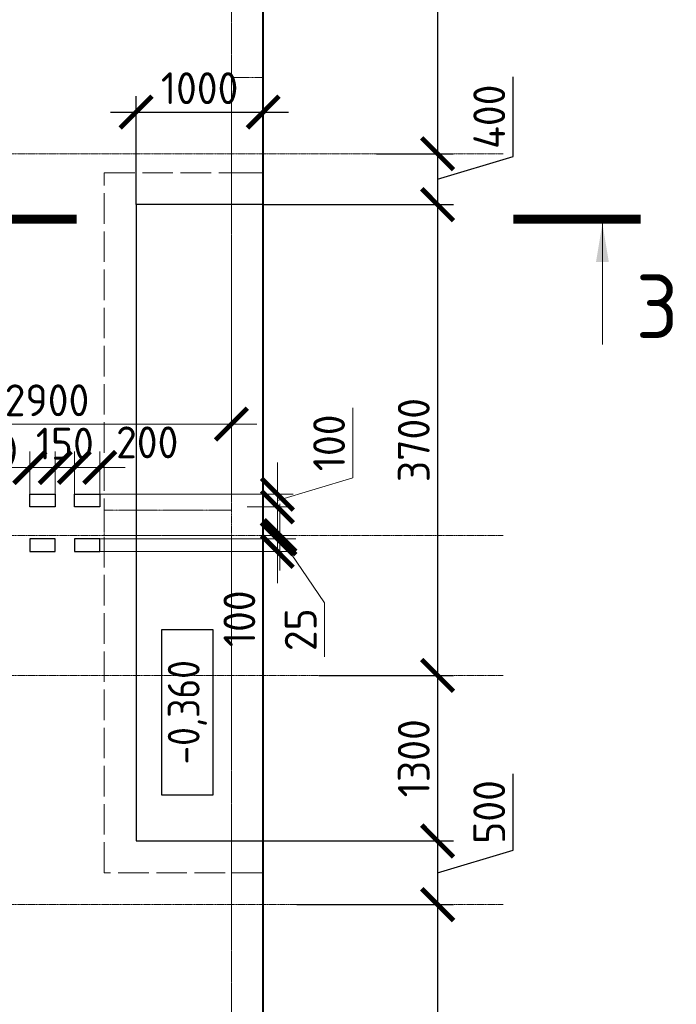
# Model space of a CAD drawing. Header units: millimetres. Extents: x -386473 to 311666, y -59266 to 291810.
# Tile 32 of 132: x -147828 to -142664, y 20171 to 27908. Entities that reach past the tile are written whole.
import ezdxf

# ---------------------------------------------------------------- set-up
doc = ezdxf.new("R2010")
doc.units = ezdxf.units.MM
for name, pattern in [('______5', [1100, 800, -100, 100, -100]), ('ACAD_ISO02W100', [15, 12, -3]), ('DASHED', [7, 5, -2, 0]), ('осевая', [50.8, 31.75, -6.35, 6.35, -6.35])]:
    doc.linetypes.add(name, pattern=pattern)
doc.layers.add('Колонна_ бетон', color=7, linetype='Continuous', lineweight=50, true_color=0xb4b496)
for name, color, linetype, lineweight in [('Оси', 40, '______5', 18), ('Перекрытие ж_бетон', 1, 'Continuous', 30), ('РАЗМЕРЫ', 1, 'Continuous', 9), ('Текст_ общее', 7, 'Continuous', 25), ('Узлы', 7, 'Continuous', 0)]:
    doc.layers.add(name, color=color, linetype=linetype, lineweight=lineweight)
doc.styles.add('GOST Common_1', font='GOST_Common.ttf', dxfattribs={"width": 0.9, "height": 250})
doc.styles.add('GOST-2.304_Type-B', font='GOST_Common.ttf')
doc.dimstyles.new('СПДС', dxfattribs={"dimscale": 100, "dimtxt": 2.5, "dimasz": 2.5, "dimexe": 1.25, "dimexo": 0, "dimtad": 1, "dimdec": 0, "dimtxsty": 'GOST-2.304_Type-B', "dimblk": 'ARCHTICK', "dimcen": 2.5, "dimdle": 2, "dimadec": 0, "dimazin": 2, "dimtfac": 0.75, "dimtdec": 0, "dimtmove": 1, "dimatfit": 3, "dimfxl": 1, "dimtolj": 1, "dimarcsym": 1})

# ---------------------------------------------------------------- blocks, each defined once
blk = doc.blocks.new('_ArchTick')
at = {"color": 0, "linetype": 'ByBlock', "const_width": 0.15}
blk.add_lwpolyline([(-0.5, -0.5), (0.5, 0.5)], dxfattribs=at)
blk = doc.blocks.new('*D129')
at = {"layer": 'DEFPOINTS', "color": 0, "transparency": 16777216}
for p in [(-145912.7, 27181.7), (-146912.7, 26454.4), (-145912.7, 26454.4)]:
    blk.add_point(p, dxfattribs=at)
at = {"layer": 'РАЗМЕРЫ', "color": 0, "lineweight": -2, "transparency": 16777216}
for p, q in [((-146912.7, 26454.4), (-146912.7, 27306.7)), ((-145912.7, 26454.4), (-145912.7, 27306.7)), ((-147112.7, 27181.7), (-145712.7, 27181.7))]:
    blk.add_line(p, q, dxfattribs=at)
at = {"layer": 'РАЗМЕРЫ', "color": 0, "lineweight": -2, "transparency": 16777216, "xscale": 250, "yscale": 250, "zscale": 250, "rotation": 180}
blk.add_blockref('_ArchTick', (-146912.7, 27181.7), dxfattribs=at)
at = {"layer": 'РАЗМЕРЫ', "color": 0, "lineweight": -2, "transparency": 16777216, "xscale": 250, "yscale": 250, "zscale": 250}
blk.add_blockref('_ArchTick', (-145912.7, 27181.7), dxfattribs=at)
at = {"layer": 'РАЗМЕРЫ', "color": 0, "lineweight": 0, "transparency": 16777216, "insert": (-146412.7, 27369.2), "char_height": 250, "attachment_point": 5, "style": 'GOST-2.304_Type-B'}
blk.add_mtext('\\A1;1000', dxfattribs=at)
blk = doc.blocks.new('*D121')
at = {"layer": 'DEFPOINTS', "color": 0, "transparency": 16777216}
for p in [(-145912.7, 29954.4), (-145022.6, 26854.4), (-144541.6, 26854.4)]:
    blk.add_point(p, dxfattribs=at)
at = {"layer": 'РАЗМЕРЫ', "color": 0, "lineweight": -2, "transparency": 16777216}
for p, q in [((-144541.6, 30154.4), (-144541.6, 26654.4)), ((-145912.7, 29954.4), (-144416.6, 29954.4)), ((-145022.6, 26854.4), (-144416.6, 26854.4))]:
    blk.add_line(p, q, dxfattribs=at)
at = {"layer": 'РАЗМЕРЫ', "color": 0, "lineweight": -2, "transparency": 16777216, "xscale": 250, "yscale": 250, "zscale": 250}
for p, rotation in [((-144541.6, 29954.4), 90), ((-144541.6, 26854.4), 270)]:
    blk.add_blockref('_ArchTick', p, dxfattribs=dict(at, rotation=rotation))
at = {"layer": 'РАЗМЕРЫ', "color": 0, "lineweight": 0, "transparency": 16777216, "insert": (-144729.1, 28404.4), "char_height": 250, "attachment_point": 5, "rotation": 90, "style": 'GOST-2.304_Type-B'}
blk.add_mtext('\\A1;3100', dxfattribs=at)
blk = doc.blocks.new('*D122')
at = {"layer": 'DEFPOINTS', "color": 0, "transparency": 16777216}
for p in [(-145022.6, 26854.4), (-145912.7, 26454.4), (-144541.6, 26454.4)]:
    blk.add_point(p, dxfattribs=at)
at = {"layer": 'РАЗМЕРЫ', "color": 0, "lineweight": -2, "transparency": 16777216}
for p, q in [((-143947.9, 26832.5), (-143947.9, 27457.5)), ((-144541.6, 27054.4), (-144541.6, 26254.4)), ((-145022.6, 26854.4), (-144416.6, 26854.4)), ((-144541.6, 26654.4), (-143947.9, 26832.5)), ((-145912.7, 26454.4), (-144416.6, 26454.4))]:
    blk.add_line(p, q, dxfattribs=at)
at = {"layer": 'РАЗМЕРЫ', "color": 0, "lineweight": -2, "transparency": 16777216, "xscale": 250, "yscale": 250, "zscale": 250}
for p, rotation in [((-144541.6, 26854.4), 90), ((-144541.6, 26454.4), 270)]:
    blk.add_blockref('_ArchTick', p, dxfattribs=dict(at, rotation=rotation))
at = {"layer": 'РАЗМЕРЫ', "color": 0, "lineweight": 0, "transparency": 16777216, "insert": (-144135.4, 27145), "char_height": 250, "attachment_point": 5, "rotation": 90, "style": 'GOST-2.304_Type-B'}
blk.add_mtext('\\A1;400', dxfattribs=at)
blk = doc.blocks.new('*D123')
at = {"layer": 'DEFPOINTS', "color": 0, "transparency": 16777216}
for p in [(-145912.7, 26454.4), (-145475.1, 22754.4), (-144541.6, 22754.4)]:
    blk.add_point(p, dxfattribs=at)
at = {"layer": 'РАЗМЕРЫ', "color": 0, "lineweight": -2, "transparency": 16777216}
for p, q in [((-144541.6, 26654.4), (-144541.6, 22554.4)), ((-145912.7, 26454.4), (-144416.6, 26454.4)), ((-145475.1, 22754.4), (-144416.6, 22754.4))]:
    blk.add_line(p, q, dxfattribs=at)
at = {"layer": 'РАЗМЕРЫ', "color": 0, "lineweight": -2, "transparency": 16777216, "xscale": 250, "yscale": 250, "zscale": 250}
for p, rotation in [((-144541.6, 26454.4), 90), ((-144541.6, 22754.4), 270)]:
    blk.add_blockref('_ArchTick', p, dxfattribs=dict(at, rotation=rotation))
at = {"layer": 'РАЗМЕРЫ', "color": 0, "lineweight": 0, "transparency": 16777216, "insert": (-144729.1, 24604.4), "char_height": 250, "attachment_point": 5, "rotation": 90, "style": 'GOST-2.304_Type-B'}
blk.add_mtext('\\A1;3700', dxfattribs=at)
blk = doc.blocks.new('*D131')
at = {"layer": 'DEFPOINTS', "color": 0, "transparency": 16777216}
for p in [(-145475.1, 22754.4), (-145912.7, 21454.4), (-144541.6, 21454.4)]:
    blk.add_point(p, dxfattribs=at)
at = {"layer": 'РАЗМЕРЫ', "color": 0, "lineweight": -2, "transparency": 16777216}
for p, q in [((-144541.6, 22954.4), (-144541.6, 21254.4)), ((-145475.1, 22754.4), (-144416.6, 22754.4)), ((-145912.7, 21454.4), (-144416.6, 21454.4))]:
    blk.add_line(p, q, dxfattribs=at)
at = {"layer": 'РАЗМЕРЫ', "color": 0, "lineweight": -2, "transparency": 16777216, "xscale": 250, "yscale": 250, "zscale": 250}
for p, rotation in [((-144541.6, 22754.4), 90), ((-144541.6, 21454.4), 270)]:
    blk.add_blockref('_ArchTick', p, dxfattribs=dict(at, rotation=rotation))
at = {"layer": 'РАЗМЕРЫ', "color": 0, "lineweight": 0, "transparency": 16777216, "insert": (-144729.1, 22104.4), "char_height": 250, "attachment_point": 5, "rotation": 90, "style": 'GOST-2.304_Type-B'}
blk.add_mtext('\\A1;1300', dxfattribs=at)
blk = doc.blocks.new('*D132')
at = {"layer": 'DEFPOINTS', "color": 0, "transparency": 16777216}
for p in [(-145912.7, 21454.4), (-145647.6, 20954.4), (-144541.6, 20954.4)]:
    blk.add_point(p, dxfattribs=at)
at = {"layer": 'РАЗМЕРЫ', "color": 0, "lineweight": -2, "transparency": 16777216}
for p, q in [((-143947.9, 21382.5), (-143947.9, 21982.5)), ((-144541.6, 21654.4), (-144541.6, 20754.4)), ((-145912.7, 21454.4), (-144416.6, 21454.4)), ((-144541.6, 21204.4), (-143947.9, 21382.5)), ((-145647.6, 20954.4), (-144416.6, 20954.4))]:
    blk.add_line(p, q, dxfattribs=at)
at = {"layer": 'РАЗМЕРЫ', "color": 0, "lineweight": -2, "transparency": 16777216, "xscale": 250, "yscale": 250, "zscale": 250}
for p, rotation in [((-144541.6, 21454.4), 90), ((-144541.6, 20954.4), 270)]:
    blk.add_blockref('_ArchTick', p, dxfattribs=dict(at, rotation=rotation))
at = {"layer": 'РАЗМЕРЫ', "color": 0, "lineweight": 0, "transparency": 16777216, "insert": (-144135.4, 21682.5), "char_height": 250, "attachment_point": 5, "rotation": 90, "style": 'GOST-2.304_Type-B'}
blk.add_mtext('\\A1;500', dxfattribs=at)
blk = doc.blocks.new('*D124')
at = {"layer": 'DEFPOINTS', "color": 0, "transparency": 16777216}
for p in [(-145647.6, 20954.4), (-145811.6, 18454.4), (-144541.6, 18454.4)]:
    blk.add_point(p, dxfattribs=at)
at = {"layer": 'РАЗМЕРЫ', "color": 0, "lineweight": -2, "transparency": 16777216}
for p, q in [((-144541.6, 21154.4), (-144541.6, 18254.4)), ((-145647.6, 20954.4), (-144416.6, 20954.4)), ((-145811.6, 18454.4), (-144416.6, 18454.4))]:
    blk.add_line(p, q, dxfattribs=at)
at = {"layer": 'РАЗМЕРЫ', "color": 0, "lineweight": -2, "transparency": 16777216, "xscale": 250, "yscale": 250, "zscale": 250}
for p, rotation in [((-144541.6, 20954.4), 90), ((-144541.6, 18454.4), 270)]:
    blk.add_blockref('_ArchTick', p, dxfattribs=dict(at, rotation=rotation))
at = {"layer": 'РАЗМЕРЫ', "color": 0, "lineweight": 0, "transparency": 16777216, "insert": (-144729.1, 19704.4), "char_height": 250, "attachment_point": 5, "rotation": 90, "style": 'GOST-2.304_Type-B'}
blk.add_mtext('\\A1;2500', dxfattribs=at)
blk = doc.blocks.new('оси2')
at = {"layer": 'Оси', "color": 16, "linetype": 'осевая', "lineweight": 0, "ltscale": 0.25, "transparency": 33554687}
for p, q in [((1030445.5, 5465.4), (1030445.5, -20739.3)), ((979200, -1392.9), (1032582.1, -1392.9)), ((979200, -4392.9), (1032582.1, -4392.9)), ((979200, -5492.9), (1032582.1, -5492.9)), ((979200, -7292.9), (1032582.1, -7292.9))]:
    blk.add_line(p, q, dxfattribs=at)
blk = doc.blocks.new('стены подвала')
at = {"layer": 'Колонна_ бетон', "color": 252, "linetype": 'DASHED', "lineweight": 0, "ltscale": 0.3, "true_color": 0x939598, "transparency": 33554687}
for p, q in [((-150847.4, -26925.4, 160), (-150847.4, -10025.4, 160)), ((-151097.4, -16175.4, 160), (-151097.4, -10275.4, 160)), ((-151097.4, -13525.4, 160), (-150847.4, -13525.4, 160)), ((-151097.4, -13525.4, 160), (-151097.4, -13525.4, 160)), ((-150847.4, -13525.4, 160), (-151097.4, -13525.4, 160)), ((-150847.4, -13525.4, 160), (-150847.4, -13525.4, 160)), ((-152097.4, -16175.4, 160), (-151097.4, -16175.4, 160)), ((-152097.4, -16375.4, 160), (-152097.4, -16175.4, 160)), ((-152097.4, -16175.4, 160), (-152097.4, -16175.4, 160)), ((-151097.4, -16175.4, 160), (-151097.4, -16175.4, 160)), ((-152097.4, -16375.4, 160), (-152097.4, -16375.4, 160)), ((-152097.4, -16375.4, 160), (-151097.4, -16375.4, 160)), ((-151097.4, -26675.4, 160), (-151097.4, -16375.4, 160)), ((-151097.4, -16375.4, 160), (-151097.4, -16375.4, 160)), ((-151097.4, -19025.4, 160), (-151097.4, -19025.4, 160)), ((-151097.4, -19025.4, 160), (-150847.4, -19025.4, 160)), ((-150847.4, -19025.4, 160), (-150847.4, -19025.4, 160))]:
    blk.add_line(p, q, dxfattribs=at)
blk.add_lwpolyline([(-151097.3, -12775.4), (-150847.4, -12775.4), (-150847.4, -13775.4), (-151097.3, -13775.4)], close=True, dxfattribs=at)
blk = doc.blocks.new('*D1028')
at = {"layer": 'DEFPOINTS', "color": 0, "transparency": 16777216}
for p in [(-144146.2, 57772.9), (-144146.2, 57586.8), (-147046.5, 56847.7)]:
    blk.add_point(p, dxfattribs=at)
at = {"layer": 'РАЗМЕРЫ', "color": 0, "lineweight": -2, "transparency": 16777216}
for p, q in [((-147046.5, 56847.7), (-147046.5, 57897.9)), ((-144146.2, 57586.8), (-144146.2, 57897.9)), ((-147246.5, 57772.9), (-143946.2, 57772.9))]:
    blk.add_line(p, q, dxfattribs=at)
at = {"layer": 'РАЗМЕРЫ', "color": 0, "lineweight": -2, "transparency": 16777216, "xscale": 250, "yscale": 250, "zscale": 250, "rotation": 180}
blk.add_blockref('_ArchTick', (-147046.5, 57772.9), dxfattribs=at)
at = {"layer": 'РАЗМЕРЫ', "color": 0, "lineweight": -2, "transparency": 16777216, "xscale": 250, "yscale": 250, "zscale": 250}
blk.add_blockref('_ArchTick', (-144146.2, 57772.9), dxfattribs=at)
at = {"layer": 'РАЗМЕРЫ', "color": 0, "lineweight": 0, "transparency": 16777216, "insert": (-145596.4, 57960.4), "char_height": 250, "attachment_point": 5, "style": 'GOST-2.304_Type-B'}
blk.add_mtext('\\A1;2900', dxfattribs=at)
blk = doc.blocks.new('*D892')
at = {"layer": 'DEFPOINTS', "color": 0, "transparency": 16777216}
for p in [(-145381.4, 57432.4), (-145381.4, 57172.8), (-145181.4, 57172.8)]:
    blk.add_point(p, dxfattribs=at)
at = {"layer": 'РАЗМЕРЫ', "color": 0, "lineweight": -2, "transparency": 16777216}
for p, q in [((-145381.4, 57172.8), (-145381.4, 57557.4)), ((-145181.4, 57172.8), (-145181.4, 57557.4)), ((-144981.4, 57432.4), (-145581.4, 57432.4))]:
    blk.add_line(p, q, dxfattribs=at)
at = {"layer": 'РАЗМЕРЫ', "color": 0, "lineweight": -2, "transparency": 16777216, "xscale": 250, "yscale": 250, "zscale": 250, "rotation": 180}
blk.add_blockref('_ArchTick', (-145381.4, 57432.4), dxfattribs=at)
at = {"layer": 'РАЗМЕРЫ', "color": 0, "lineweight": -2, "transparency": 16777216, "xscale": 250, "yscale": 250, "zscale": 250}
blk.add_blockref('_ArchTick', (-145181.4, 57432.4), dxfattribs=at)
at = {"layer": 'РАЗМЕРЫ', "color": 0, "lineweight": 0, "transparency": 16777216, "insert": (-144808.1, 57629.8), "char_height": 250, "attachment_point": 5, "style": 'GOST-2.304_Type-B'}
blk.add_mtext('\\A1;200', dxfattribs=at)
blk = doc.blocks.new('*D893')
at = {"layer": 'DEFPOINTS', "color": 0, "transparency": 16777216}
for p in [(-145531.4, 57432.4), (-145381.4, 57282), (-145531.4, 57222.8)]:
    blk.add_point(p, dxfattribs=at)
at = {"layer": 'РАЗМЕРЫ', "color": 0, "lineweight": -2, "transparency": 16777216}
for p, q in [((-145531.4, 57222.8), (-145531.4, 57557.4)), ((-145381.4, 57282), (-145381.4, 57557.4)), ((-145181.4, 57432.4), (-145731.4, 57432.4))]:
    blk.add_line(p, q, dxfattribs=at)
at = {"layer": 'РАЗМЕРЫ', "color": 0, "lineweight": -2, "transparency": 16777216, "xscale": 250, "yscale": 250, "zscale": 250, "rotation": 180}
blk.add_blockref('_ArchTick', (-145531.4, 57432.4), dxfattribs=at)
at = {"layer": 'РАЗМЕРЫ', "color": 0, "lineweight": -2, "transparency": 16777216, "xscale": 250, "yscale": 250, "zscale": 250}
blk.add_blockref('_ArchTick', (-145381.4, 57432.4), dxfattribs=at)
at = {"layer": 'РАЗМЕРЫ', "color": 0, "lineweight": 0, "transparency": 16777216, "insert": (-145456.4, 57619.9), "char_height": 250, "attachment_point": 5, "style": 'GOST-2.304_Type-B'}
blk.add_mtext('\\A1;150', dxfattribs=at)
blk = doc.blocks.new('*D894')
at = {"layer": 'DEFPOINTS', "color": 0, "transparency": 16777216}
for p in [(-145731.4, 57432.4), (-145531.4, 57222.8), (-145731.4, 57172.8)]:
    blk.add_point(p, dxfattribs=at)
at = {"layer": 'РАЗМЕРЫ', "color": 0, "lineweight": -2, "transparency": 16777216}
for p, q in [((-145731.4, 57172.8), (-145731.4, 57557.4)), ((-145531.4, 57222.8), (-145531.4, 57557.4)), ((-145331.4, 57432.4), (-145931.4, 57432.4))]:
    blk.add_line(p, q, dxfattribs=at)
at = {"layer": 'РАЗМЕРЫ', "color": 0, "lineweight": -2, "transparency": 16777216, "xscale": 250, "yscale": 250, "zscale": 250, "rotation": 180}
blk.add_blockref('_ArchTick', (-145731.4, 57432.4), dxfattribs=at)
at = {"layer": 'РАЗМЕРЫ', "color": 0, "lineweight": -2, "transparency": 16777216, "xscale": 250, "yscale": 250, "zscale": 250}
blk.add_blockref('_ArchTick', (-145531.4, 57432.4), dxfattribs=at)
at = {"layer": 'РАЗМЕРЫ', "color": 0, "lineweight": 0, "transparency": 16777216, "insert": (-146069.7, 57564.6), "char_height": 250, "attachment_point": 5, "style": 'GOST-2.304_Type-B'}
blk.add_mtext('\\A1;200', dxfattribs=at)
blk = doc.blocks.new('*D895')
at = {"layer": 'DEFPOINTS', "color": 0, "transparency": 16777216}
for p in [(-145181.4, 57222.8), (-143784.7, 57222.8), (-144022.6, 57122.8)]:
    blk.add_point(p, dxfattribs=at)
at = {"layer": 'РАЗМЕРЫ', "color": 0, "lineweight": -2, "transparency": 16777216}
for p, q in [((-143190.9, 57350.9), (-143190.9, 57900.9)), ((-143784.7, 57222.8), (-143784.7, 57472.8)), ((-143784.7, 57172.8), (-143190.9, 57350.9)), ((-145181.4, 57222.8), (-143659.7, 57222.8)), ((-143784.7, 57122.8), (-143784.7, 57222.8)), ((-143784.7, 57122.8), (-143784.7, 57222.8)), ((-144022.6, 57122.8), (-143659.7, 57122.8)), ((-143784.7, 57122.8), (-143784.7, 56872.8))]:
    blk.add_line(p, q, dxfattribs=at)
at = {"layer": 'РАЗМЕРЫ', "color": 0, "lineweight": -2, "transparency": 16777216, "xscale": 250, "yscale": 250, "zscale": 250}
for p, rotation in [((-143784.7, 57222.8), 270), ((-143784.7, 57122.8), 90)]:
    blk.add_blockref('_ArchTick', p, dxfattribs=dict(at, rotation=rotation))
at = {"layer": 'РАЗМЕРЫ', "color": 0, "lineweight": 0, "transparency": 16777216, "insert": (-143378.4, 57625.9), "char_height": 250, "attachment_point": 5, "rotation": 90, "style": 'GOST-2.304_Type-B'}
blk.add_mtext('\\A1;100', dxfattribs=at)
blk = doc.blocks.new('*D896')
at = {"layer": 'DEFPOINTS', "color": 0, "transparency": 16777216}
for p in [(-145281.4, 56872.7), (-143896.2, 56897.7), (-143764.3, 56897.7)]:
    blk.add_point(p, dxfattribs=at)
at = {"layer": 'РАЗМЕРЫ', "color": 0, "lineweight": -2, "transparency": 16777216}
for p, q in [((-143764.3, 56897.7), (-143764.3, 57147.7)), ((-145281.4, 56872.7), (-143639.3, 56872.7)), ((-143896.2, 56897.7), (-143639.3, 56897.7)), ((-143764.3, 56872.7), (-143764.3, 56897.7)), ((-143764.3, 56872.7), (-143764.3, 56897.7)), ((-143764.3, 56885.2), (-143414.1, 56370.1)), ((-143764.3, 56872.7), (-143764.3, 56622.7)), ((-143414.1, 56370.1), (-143414.1, 55945.1))]:
    blk.add_line(p, q, dxfattribs=at)
at = {"layer": 'РАЗМЕРЫ', "color": 0, "lineweight": -2, "transparency": 16777216, "xscale": 250, "yscale": 250, "zscale": 250}
for p, rotation in [((-143764.3, 56897.7), 270), ((-143764.3, 56872.7), 90)]:
    blk.add_blockref('_ArchTick', p, dxfattribs=dict(at, rotation=rotation))
at = {"layer": 'РАЗМЕРЫ', "color": 0, "lineweight": 0, "transparency": 16777216, "insert": (-143601.6, 56157.6), "char_height": 250, "attachment_point": 5, "rotation": 90, "style": 'GOST-2.304_Type-B'}
blk.add_mtext('\\A1;25', dxfattribs=at)
blk = doc.blocks.new('*D897')
at = {"layer": 'DEFPOINTS', "color": 0, "transparency": 16777216}
for p in [(-144058.5, 56872.7), (-145197.6, 56772.7), (-143784.7, 56772.7)]:
    blk.add_point(p, dxfattribs=at)
at = {"layer": 'РАЗМЕРЫ', "color": 0, "lineweight": -2, "transparency": 16777216}
for p, q in [((-143784.7, 56872.7), (-143784.7, 57122.7)), ((-144058.5, 56872.7), (-143659.7, 56872.7)), ((-143784.7, 56872.7), (-143784.7, 56772.7)), ((-145197.6, 56772.7), (-143659.7, 56772.7)), ((-143784.7, 56772.7), (-143784.7, 56522.7))]:
    blk.add_line(p, q, dxfattribs=at)
at = {"layer": 'РАЗМЕРЫ', "color": 0, "lineweight": -2, "transparency": 16777216, "xscale": 250, "yscale": 250, "zscale": 250}
for p, rotation in [((-143784.7, 56872.7), 270), ((-143784.7, 56772.7), 90)]:
    blk.add_blockref('_ArchTick', p, dxfattribs=dict(at, rotation=rotation))
at = {"layer": 'РАЗМЕРЫ', "color": 0, "lineweight": 0, "transparency": 16777216, "insert": (-144083.7, 56243.6), "char_height": 250, "attachment_point": 5, "rotation": 90, "style": 'GOST-2.304_Type-B'}
blk.add_mtext('\\A1;100', dxfattribs=at)
blk = doc.blocks.new('отверстия с размерами')
at = {"layer": 'Перекрытие ж_бетон', "color": 1, "lineweight": 30, "elevation": 160}
for points in [[(-145731.4, 57222.8), (-145531.4, 57222.8), (-145531.4, 57122.8), (-145731.4, 57122.8)], [(-145381.4, 57222.8), (-145181.4, 57222.8), (-145181.4, 57122.8), (-145381.4, 57122.8)], [(-145531.4, 56872.7), (-145731.4, 56872.7), (-145731.4, 56772.7), (-145531.4, 56772.7)], [(-145181.4, 56872.7), (-145381.4, 56872.7), (-145381.4, 56772.7), (-145181.4, 56772.7)]]:
    blk.add_lwpolyline(points, close=True, dxfattribs=at)
at = {"layer": 'РАЗМЕРЫ', "lineweight": 0}
dim = blk.add_linear_dim(base=(-144146.2, 57772.9, 160), p1=(-147046.5, 56847.7, 160), p2=(-144146.2, 57586.8, 160), dimstyle='СПДС', override={"dimrnd": 5}, dxfattribs=at)
dim.commit()
dim.dimension.update_dxf_attribs({"geometry": '*D1028', "text_midpoint": (-145596.4, 57960.4, 160)})
dim = blk.add_linear_dim(base=(-143784.7, 57222.8, 160), p1=(-144022.6, 57122.8, 160), p2=(-145181.4, 57222.8, 160), angle=90, dimstyle='СПДС', override={"dimrnd": 5}, dxfattribs=at)
dim.commit()
dim.dimension.update_dxf_attribs({"geometry": '*D895', "text_midpoint": (-143378.4, 57413.4, 160)})
for base, p1, p2, picture, middle in [((-145731.4, 57432.4, 160), (-145531.4, 57222.8, 160), (-145731.4, 57172.8, 160), '*D894', (-146069.7, 57377.1, 160)), ((-145531.4, 57432.4, 160), (-145381.4, 57282, 160), (-145531.4, 57222.8, 160), '*D893', (-145456.4, 57432.4, 160)), ((-145381.4, 57432.4, 160), (-145181.4, 57172.8, 160), (-145381.4, 57172.8, 160), '*D892', (-144808.1, 57442.3, 160))]:
    dim = blk.add_linear_dim(base=base, p1=p1, p2=p2, dimstyle='СПДС', override={"dimrnd": 5}, dxfattribs=at)
    dim.commit()
    dim.dimension.update_dxf_attribs({"geometry": picture, "text_midpoint": middle, "dimtype": 128})
for base, p1, p2, picture, middle in [((-143764.3, 56897.7, 160), (-145281.4, 56872.7, 160), (-143896.2, 56897.7, 160), '*D896', (-143414.1, 56307.6, 160)), ((-143784.7, 56772.7, 160), (-144058.5, 56872.7, 160), (-145197.6, 56772.7, 160), '*D897', (-143896.2, 56243.6, 160))]:
    dim = blk.add_linear_dim(base=base, p1=p1, p2=p2, angle=90, dimstyle='СПДС', override={"dimrnd": 5}, dxfattribs=at)
    dim.commit()
    dim.dimension.update_dxf_attribs({"geometry": picture, "text_midpoint": middle, "dimtype": 128})

msp = doc.modelspace()

# ---------------------------------------------------------------- linework, layer by layer
at = {"layer": 'Перекрытие ж_бетон', "color": 252, "linetype": 'ACAD_ISO02W100', "lineweight": 0, "ltscale": 20, "true_color": 0x939598}
msp.add_lwpolyline([(-145912.7, 21204.4), (-147162.7, 21204.4), (-147162.7, 26704.4), (-145912.7, 26704.4)], dxfattribs=at)
at = {"layer": 'Перекрытие ж_бетон'}
msp.add_lwpolyline([(-145912.7, 26454.4), (-146912.7, 26454.4), (-146912.7, 21454.4), (-145912.7, 21454.4)], dxfattribs=at)
at = {"layer": 'Текст_ общее', "lineweight": 30}
msp.add_lwpolyline([(-146708.9, 21815.4), (-146708.9, 23115.4), (-146308.9, 23115.4), (-146308.9, 21815.4)], close=True, dxfattribs=at)
at = {"layer": 'Узлы', "color": 1, "linetype": 'Continuous', "lineweight": 0}
msp.add_line((-143245.5, 26305.3, 3100), (-143245.5, 25355.3, 3100), dxfattribs=at)
at = {"layer": 'Узлы', "color": 1, "linetype": 'Continuous', "lineweight": 0, "const_width": 70, "elevation": 3100}
for points in [[(-148380.6, 26340.3), (-147380.6, 26340.3)], [(-142945.5, 26340.3), (-143945.5, 26340.3)]]:
    msp.add_lwpolyline(points, dxfattribs=at)
at = {"layer": 'Узлы', "color": 1, "linetype": 'Continuous', "lineweight": 0}
msp.add_solid([(-143245.5, 26305.3, 3100), (-143295.8, 26004.8, 3100), (-143195.2, 26004.8, 3100)], dxfattribs=at)

# ---------------------------------------------------------------- texts
at = {"layer": 'Узлы', "color": 1, "linetype": 'Continuous', "lineweight": 0, "insert": (-142815.5, 25655.3, 3100), "char_height": 500, "attachment_point": 5, "style": 'GOST-2.304_Type-B'}
msp.add_mtext_dynamic_manual_height_columns('3', width=723.88, gutter_width=25, heights=[0], dxfattribs=at)

# ---------------------------------------------------------------- dimensions: what is measured, and where the dimension line sits
at = {"layer": 'РАЗМЕРЫ', "color": 1, "lineweight": 0}
for base, p1, p2, picture, middle in [((-144541.6, 26854.4), (-145912.7, 29954.4), (-145022.6, 26854.4), '*D121', (-144729.1, 28404.4)), ((-144541.6, 26454.4), (-145022.6, 26854.4), (-145912.7, 26454.4), '*D122', (-144135.4, 26895)), ((-144541.6, 22754.4), (-145912.7, 26454.4), (-145475.1, 22754.4), '*D123', (-144729.1, 24604.4)), ((-144541.6, 21454.4), (-145475.1, 22754.4), (-145912.7, 21454.4), '*D131', (-144729.1, 22104.4)), ((-144541.6, 20954.4), (-145912.7, 21454.4), (-145647.6, 20954.4), '*D132', (-144135.4, 21445)), ((-144541.6, 18454.4), (-145647.6, 20954.4), (-145811.6, 18454.4), '*D124', (-144729.1, 19704.4))]:
    dim = msp.add_linear_dim(base=base, p1=p1, p2=p2, angle=90, dimstyle='СПДС', dxfattribs=at)
    dim.commit()
    dim.dimension.update_dxf_attribs({"geometry": picture, "text_midpoint": middle})
dim = msp.add_linear_dim(base=(-145912.7, 27181.7), p1=(-146912.7, 26454.4), p2=(-145912.7, 26454.4), dimstyle='СПДС', dxfattribs=at)
dim.commit()
dim.dimension.update_dxf_attribs({"geometry": '*D129', "text_midpoint": (-146412.7, 27369.2)})

# ---------------------------------------------------------------- next in the draw order: texts
at = {"layer": 'Текст_ общее', "insert": (-146508.9, 22465.4), "char_height": 250, "width": 1056.523, "attachment_point": 5, "rotation": 90, "style": 'GOST Common_1', "bg_fill": 3, "box_fill_scale": 1, "bg_fill_color": 256, "bg_fill_transparency": 0}
msp.add_mtext('-0,360', dxfattribs=at)

# ---------------------------------------------------------------- next in the draw order: linework, layer by layer
at = {"layer": 'Перекрытие ж_бетон', "lineweight": 40}
msp.add_lwpolyline([(-193462.7, 30204.4), (-193462.7, 16204.4), (-193212.7, 16204.4), (-193212.7, 13304.4), (-189112.7, 13304.4), (-189112.7, 13054.4), (-152312.7, 13054.4), (-152312.7, 13304.4), (-145912.7, 13304.4), (-145912.7, 30204.4), (-193462.7, 30204.4)], dxfattribs=at)

# ---------------------------------------------------------------- next in the draw order: block references
at = {"layer": 'РАЗМЕРЫ'}
for name, p in [('оси2', (-1176608.3, 28247.3)), ('стены подвала', (4934.7, 40229.8, -160))]:
    msp.add_blockref(name, p, dxfattribs=at)
at = {"layer": 'РАЗМЕРЫ', "color": 6}
msp.add_blockref('отверстия с размерами', (-2016.5, -33043.3), dxfattribs=at)

doc.saveas('drawing.dxf')
